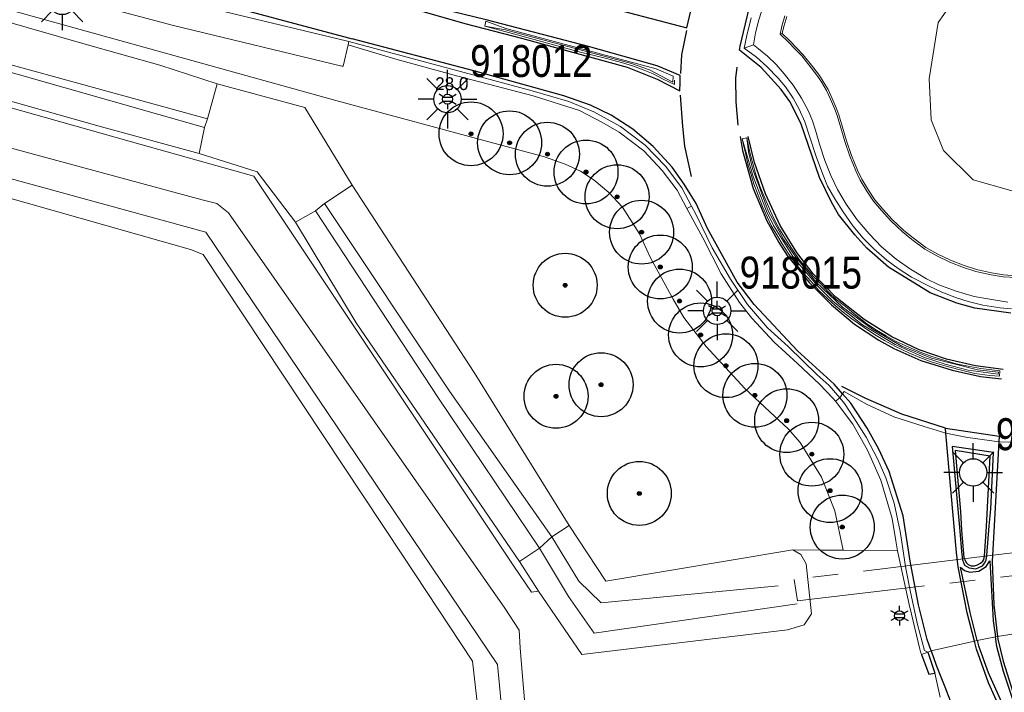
# Model space of a CAD drawing. Header units: metres. Extents: x 169249 to 194689, y 406250 to 412203.
# Tile 10 of 26: x 172639 to 172716, y 406456 to 406508. Entities that reach past the tile are written whole.
import ezdxf
from ezdxf.enums import TextEntityAlignment as Align

# ---------------------------------------------------------------- set-up
doc = ezdxf.new("R2010")
doc.units = ezdxf.units.M
doc.linetypes.add('AM-AS', pattern=[16, 10, -2, 2, -2])
doc.layers.get('0').update_dxf_attribs({"lineweight": 25})
for name, color, linetype, lineweight in [('B-WE-AM-AS_KUNSTWERK_DUIKER-GV', 10, 'AM-AS', 18), ('B-WE-GR-BOOM-S', 90, 'Continuous', 25), ('B-WE-GW-WATERGANG_SLOOT_BODEM-G', 160, 'Continuous', 18), ('B-WE-KL-ET_LS_OV_LICHTMAST-S', 190, 'Continuous', 25), ('B-WE-KW-KUNSTWERK_GELUIDSWERING_SCHERM-G', 170, 'Continuous', 18), ('B-WE-OG-BREUKLIJN-G', 7, 'Continuous', 18), ('B-WE-OG-TOPOGRAFIE_WATER-GV', 160, 'Continuous', 18), ('B-WE-OG-TOPOGRAFIE_WEG_BERM-GV', 62, 'Continuous', 18), ('B-WE-OG-TOPOGRAFIE_WEG_RIJWEG-GV', 252, 'Continuous', 18), ('B-WE-OG-TOPOGRAFIE_WEG_VERHARD-G', 252, 'Continuous', 18)]:
    doc.layers.add(name, color=color, linetype=linetype, lineweight=lineweight)
for name, color, linetype in [('B-WE-OG-TOPOGRAFIE_WEG_RIJWEG-G', 7, 'Continuous'), ('B-WE-OG-TOPOGRAFIE_WEG_VERKEERSEILAND-GV', 7, 'Continuous'), ('B-WE-VH-KANTOPSLUITING-G', 7, 'Continuous'), ('B-WE-VW-MARKERING-G', 7, 'Continuous'), ('Label_Puntobject', 7, 'Continuous')]:
    doc.layers.add(name, color=color, linetype=linetype)
doc.styles.add('ARIAL', font='ARIALN.TTF', dxfattribs={"height": 1})
doc.styles.add('NLCS-ISO', font='txt')

# ---------------------------------------------------------------- blocks, each defined once
blk = doc.blocks.new('LM')
for p, q in [((-0.47, 0.612), (-0.47, 1.834)), ((-1.227, 0.299), (-2.091, 1.163)), ((0.287, 0.298), (1.152, 1.163)), ((-1.54, -0.458), (-2.762, -0.458)), ((0.599, -0.458), (1.822, -0.458)), ((-1.226, -1.215), (-2.091, -2.08)), ((-0.47, -1.527), (-0.47, -2.75)), ((0.286, -1.214), (1.152, -2.08))]:
    blk.add_line(p, q)
blk.add_circle((-0.47, -0.458), 1.07)
at = {"color": 7, "style": 'ARIAL'}
blk.add_attdef('MASTNR.', (1.3, 1.28), '', height=2.5, dxfattribs=at)
blk = doc.blocks.new('SGR-BOOM_01')
at = {"ltscale": 0.1}
h = blk.add_hatch(color=256, dxfattribs=at)
edge = h.paths.add_edge_path()
edge.add_arc((0, 0), 0.15, 0, 360)
for radius in [2.5, 0.045]:
    blk.add_circle((0, 0), radius)
blk.add_circle((0, 0), 0.15, dxfattribs=at)
blk = doc.blocks.new('B-SIE-WEG_LICHTMAST-SO')
at = {"ltscale": 0.1}
for p, q in [((0, 0.386), (0, 0.772)), ((-0.334, 0.193), (-0.668, 0.386)), ((0.334, 0.193), (0.668, 0.386)), ((-0.334, -0.193), (-0.668, -0.386)), ((0, -0.386), (0, -0.772)), ((0.334, -0.193), (0.668, -0.386))]:
    blk.add_line(p, q, dxfattribs=at)
at = {"flags": 128}
for points in [[(-0.354, 0.152), (0.354, 0.152)], [(-0.354, -0.152), (0.354, -0.152)]]:
    blk.add_lwpolyline(points, dxfattribs=at)
at = {"ltscale": 0.1}
blk.add_circle((0, 0), 0.386, dxfattribs=at)
at = {"style": 'NLCS-ISO'}
blk.add_attdef('TYPE', text='', height=0.549, dxfattribs=at).set_placement((0, 0.772), align=Align.BOTTOM_CENTER)

msp = doc.modelspace()

# ---------------------------------------------------------------- linework, layer by layer
at = {"layer": 'B-WE-AM-AS_KUNSTWERK_DUIKER-GV'}
msp.add_polyline3d([(172714.502, 406466.197, 15.157), (172699.149, 406464.318, 15.13), (172699.407, 406462.652, 15.132), (172733.634, 406466.662, 15.19), (172733.419, 406468.513, 15.19), (172714.502, 406466.197, 15.157)], dxfattribs=at)
at = {"layer": 'B-WE-GW-WATERGANG_SLOOT_BODEM-G'}
for p, q in [((172653.041, 406499.667, 15.475), (172653.279, 406500.351, 15.456)), ((172661.724, 406493.154, 15.46), (172662.433, 406493.724, 15.442)), ((172679.234, 406466.763, 15.495), (172680.202, 406467.653, 15.528))]:
    msp.add_line(p, q, dxfattribs=at)
at = {"layer": 'B-WE-KW-KUNSTWERK_GELUIDSWERING_SCHERM-G'}
for points in [[(172680.475, 406426.452, 17.078), (172677.809, 406457.987, 17.052), (172677.725, 406458.98, 17.051), (172677.66, 406460.357, 17.024), (172676.524, 406462.073, 17.024), (172654.925, 406492.988, 17.024), (172654.025, 406493.73, 17.024), (172652.866, 406494.024, 17.024), (172591.791, 406510.578, 16.956), (172525.975, 406529.385, 16.956), (172512.92, 406532.735, 16.97)], [(172457.419, 406493.573, 20.995), (172476.229, 406506.311, 21.879), (172484.022, 406511.588, 22.245), (172493.688, 406518.534, 22.922), (172500.446, 406523.39, 23.395), (172512.252, 406530.694, 23.02), (172560.308, 406517.326, 23.145), (172613.883, 406502.261, 23.17), (172653.148, 406491.499, 23.12), (172675.971, 406457.665, 22.634), (172676.125, 406456.021, 22.563), (172678.266, 406433.15, 21.578), (172680.837, 406405.679, 20.395)], [(172455.939, 406493.735, 17.13), (172457.232, 406491.853, 17.091), (172458.018, 406491.701, 17.017), (172458.522, 406491.604, 16.97), (172472.719, 406501.494, 16.808), (172512.299, 406528.415, 17.064), (172513.314, 406528.74, 17.024), (172514.78, 406528.538, 17.024), (172518.694, 406527.451, 17.006), (172531.531, 406523.886, 16.949), (172534.439, 406523.079, 16.936), (172536.107, 406522.616, 16.928), (172562.795, 406515.205, 16.808), (172615.501, 406500.485, 17.024), (172651.956, 406490.141, 16.983), (172652.94, 406489.755, 16.983), (172668.573, 406466.146, 16.903), (172674.008, 406457.938, 16.875), (172674.478, 406453.823, 16.859)]]:
    msp.add_polyline3d(points, dxfattribs=at)
at = {"layer": 'B-WE-OG-BREUKLIJN-G'}
for points in [[(172713.162, 406495.593, 18.648), (172710.832, 406497.865, 18.679), (172709.867, 406500.276, 18.743), (172709.722, 406503.475, 18.81), (172710.407, 406507.881, 18.757), (172711.75, 406509.79, 18.854), (172714.197, 406511.132, 18.881), (172716.783, 406511.401, 18.9), (172720.096, 406511.117, 18.936), (172722.426, 406509.137, 18.914), (172723.708, 406505.498, 18.914), (172724.111, 406502.775, 18.905), (172723.925, 406500.428, 18.834), (172723.201, 406498.021, 18.795), (172721.077, 406495.951, 18.74), (172718.208, 406494.975, 18.647), (172716.099, 406494.741, 18.646), (172713.162, 406495.593, 18.648)], [(172675.046, 406507.996, 17.679), (172676.622, 406507.419, 17.751), (172688.371, 406504.267, 17.867), (172689.687, 406503.679, 17.902), (172689.667, 406503.226, 17.914), (172687.833, 406504.191, 17.864), (172686.427, 406504.677, 17.862), (172676.578, 406507.316, 17.76), (172674.964, 406507.613, 17.673)], [(172695.085, 406498.793, 17.937), (172695.94, 406495.852, 18), (172696.989, 406493.125, 18.001), (172697.533, 406492.018, 17.999), (172699.11, 406489.5, 17.986), (172701.048, 406487.219, 17.978), (172702.198, 406486.072, 17.976), (172704.51, 406484.253, 17.986), (172707.048, 406482.71, 17.979), (172709.343, 406481.697, 17.963), (172710.965, 406481.156, 17.971), (172712.773, 406480.707, 17.97), (172715.116, 406480.379, 17.971), (172715.121, 406480.53, 17.971), (172713.481, 406480.721, 17.971), (172709.898, 406481.641, 17.973), (172707.573, 406482.579, 17.957), (172705.288, 406483.891, 17.978), (172702.934, 406485.633, 17.979), (172700.859, 406487.609, 17.979), (172699.225, 406489.605, 17.996), (172698.312, 406490.95, 18.002), (172697.127, 406493.162, 17.999), (172695.91, 406496.469, 17.999), (172695.575, 406497.774, 18.008), (172695.464, 406498.866, 17.96)]]:
    msp.add_polyline3d(points, dxfattribs=at)
at = {"layer": 'B-WE-OG-TOPOGRAFIE_WATER-GV'}
for p, q in [((172653.279, 406500.351, 15.456), (172654.034, 406503.099, 17.278)), ((172652.62, 406497.635, 16.837), (172653.041, 406499.667, 15.475)), ((172662.433, 406493.724, 15.442), (172664.583, 406495.157, 17.107)), ((172661.724, 406493.154, 15.46), (172660.158, 406492.269, 16.684)), ((172680.202, 406467.653, 15.528), (172681.557, 406468.555, 16.835)), ((172677.682, 406465.73, 16.753), (172679.234, 406466.763, 15.495)), ((172677.682, 406465.73, 16.753), (172679.167, 406463.405, 16.797))]:
    msp.add_line(p, q, dxfattribs=at)
for points in [[(172654.034, 406503.099, 17.278), (172649.564, 406504.563, 17.345), (172644.09, 406506.078, 17.351), (172622.358, 406512.339, 17.475), (172603.366, 406517.896, 17.519), (172582.771, 406523.54, 17.403), (172581.025, 406523.959, 17.406), (172558.952, 406530.202, 17.355), (172536.181, 406536.887, 17.403), (172533.783, 406537.257, 17.339)], [(172533.21, 406534.224, 15.374), (172535.396, 406533.498, 15.417), (172552.819, 406528.659, 15.345), (172581.033, 406520.573, 15.336), (172604.23, 406514.226, 15.465), (172627.853, 406507.344, 15.369), (172653.279, 406500.351, 15.456)], [(172653.041, 406499.667, 15.475), (172627.65, 406506.898, 15.356), (172604.115, 406513.583, 15.449), (172580.827, 406520.183, 15.354), (172552.715, 406528.22, 15.326), (172535.22, 406532.923, 15.343), (172532.924, 406533.366, 15.42)], [(172532.413, 406531.432, 17.004), (172554.894, 406525.354, 16.554), (172578.855, 406518.511, 16.7), (172601.772, 406512.061, 16.756), (172624.838, 406505.415, 16.68), (172644.999, 406499.729, 16.777), (172652.62, 406497.635, 16.837)], [(172664.583, 406495.157, 17.107), (172660.884, 406501.245, 17.357), (172654.034, 406503.099, 17.278)], [(172652.62, 406497.635, 16.837), (172657.167, 406496.198, 16.809), (172660.158, 406492.269, 16.684)], [(172681.557, 406468.555, 16.835), (172674.125, 406480.506, 16.962), (172664.583, 406495.157, 17.107)], [(172679.234, 406466.763, 15.495), (172671.335, 406478.517, 15.492), (172661.724, 406493.154, 15.46)], [(172680.202, 406467.653, 15.528), (172672.214, 406479.042, 15.484), (172662.433, 406493.724, 15.442)], [(172660.158, 406492.269, 16.684), (172664.915, 406484.395, 16.82), (172677.682, 406465.73, 16.753)], [(172699.052, 406466.645, 17.18), (172698.731, 406466.591, 17.17), (172684.439, 406464.195, 16.746), (172681.557, 406468.555, 16.835)], [(172680.202, 406467.653, 15.528), (172682.326, 406464.203, 15.764), (172684.066, 406462.503, 15.77), (172697.917, 406463.817, 15.183)], [(172679.167, 406463.405, 16.797), (172682.545, 406458.448, 16.9), (172698.642, 406460.377, 16.899), (172699.927, 406460.786, 16.856), (172700.515, 406461.635, 17.096), (172700.098, 406465.56, 17.233), (172699.674, 406466.28, 17.225), (172699.052, 406466.645, 17.18)], [(172699.4, 406462.429, 15.634), (172683.509, 406460.121, 15.764), (172681.498, 406463.006, 15.764), (172679.234, 406466.763, 15.495)]]:
    msp.add_polyline3d(points, dxfattribs=at)
at = {"layer": 'B-WE-OG-TOPOGRAFIE_WEG_BERM-GV'}
for p, q in [((172698.068, 406506.986, 18.096), (172698.231, 406507.035, 18.226)), ((172664.275, 406506.133, 17.618), (172664.341, 406506.412, 17.577)), ((172695.989, 406506.131, 18.043), (172695.241, 406505.872, 17.917)), ((172690.77, 406493.334, 17.889), (172691.128, 406493.524, 17.753)), ((172702.378, 406478.263, 17.843), (172702.723, 406478.526, 17.807)), ((172702.999, 406466.609, 17.406), (172707.246, 406466.569, 17.649)), ((172709.118, 406458.463, 17.626), (172709.621, 406458.65, 17.484))]:
    msp.add_line(p, q, dxfattribs=at)
for points in [[(172664.341, 406506.412, 17.577), (172664.23, 406506.434, 17.62), (172651.104, 406509.593, 17.528), (172636.378, 406513.522, 17.509), (172619.643, 406518.107, 17.467), (172600.689, 406523.276, 17.465), (172587.648, 406527.075, 17.443), (172573.001, 406531.301, 17.453), (172561.987, 406534.673, 17.537), (172560.212, 406535.134, 17.445), (172557.783, 406535.886, 17.451)], [(172513.932, 406534.501, 16.869), (172525.558, 406531.896, 16.851), (172533.555, 406530.614, 16.843), (172554.763, 406524.871, 16.554), (172578.72, 406518.03, 16.7), (172601.637, 406511.58, 16.756), (172624.703, 406504.934, 16.68), (172647.165, 406498.612, 16.602), (172656.895, 406495.872, 16.809), (172677.232, 406465.356, 16.751), (172678.613, 406463.322, 16.785), (172679.167, 406463.405, 16.797)], [(172702.999, 406466.609, 17.406), (172702.329, 406469.69, 17.663), (172701.283, 406472.317, 17.706), (172699.616, 406475.034, 17.737), (172698.695, 406476.109, 17.759), (172697.628, 406477.088, 17.768), (172695.311, 406479.262, 17.771), (172692.263, 406482.538, 17.788), (172690.519, 406484.818, 17.789), (172689.705, 406486.243, 17.789), (172687.927, 406489.492, 17.787), (172687.07, 406491.371, 17.779), (172685.722, 406493.434, 17.768), (172684.66, 406494.579, 17.724), (172683.517, 406495.565, 17.691), (172682.453, 406496.25, 17.67), (172681.254, 406496.809, 17.666), (172679.646, 406497.374, 17.609), (172663.318, 406501.781, 17.595), (172556.405, 406531.499, 17.494), (172557.184, 406533.978, 17.451)], [(172664.275, 406506.133, 17.618), (172663.881, 406504.464, 17.577), (172663.798, 406504.481, 17.62), (172650.612, 406507.655, 17.528), (172635.856, 406511.591, 17.509), (172619.116, 406516.178, 17.467), (172600.146, 406521.351, 17.465), (172587.091, 406525.154, 17.443), (172572.437, 406529.382, 17.453), (172559.629, 406533.221, 17.445), (172557.192, 406533.975, 17.451), (172557.184, 406533.978, 17.451)], [(172695.989, 406506.131, 18.043), (172696.144, 406507.072, 18.043), (172696.394, 406508.084, 18.043), (172696.808, 406509.407, 18.043), (172697.314, 406510.859, 18.044), (172697.877, 406512.067, 18.045), (172698.509, 406513.336, 18.078), (172699.207, 406514.483, 18.078), (172700.144, 406515.763, 18.078), (172701.05, 406516.879, 18.078), (172701.851, 406517.725, 18.078), (172702.95, 406518.819, 18.078), (172703.982, 406519.67, 18.079), (172705.21, 406520.548, 18.079), (172706.196, 406521.142, 18.078), (172707.56, 406521.865, 18.079), (172708.733, 406522.38, 18.079), (172709.811, 406522.785, 18.079), (172710.759, 406523.079, 18.078), (172711.83, 406523.306, 18.078), (172712.846, 406523.493, 18.078), (172713.83, 406523.621, 18.078), (172714.86, 406523.675, 18.077), (172716.066, 406523.623, 18.098)], [(172695.803, 406508.25, 17.917), (172695.462, 406506.876, 17.917), (172695.241, 406505.872, 17.917)], [(172698.428, 406508.411, 18.097), (172698.191, 406507.605, 18.096), (172698.068, 406506.986, 18.096)], [(172698.231, 406507.035, 18.226), (172698.336, 406507.569, 18.226), (172698.571, 406508.365, 18.227)], [(172698.068, 406506.986, 18.096), (172698.702, 406506.356, 18.142), (172699.234, 406505.807, 18.149), (172699.748, 406505.272, 18.149), (172700.484, 406504.329, 18.149), (172701.004, 406503.657, 18.149), (172701.307, 406503.203, 18.149), (172701.683, 406502.575, 18.149), (172701.988, 406501.896, 18.149), (172702.298, 406501.17, 18.148), (172702.512, 406500.605, 18.15), (172702.798, 406499.649, 18.15), (172703.118, 406498.588, 18.149), (172703.502, 406497.42, 18.149), (172703.979, 406496.28, 18.149), (172704.325, 406495.553, 18.158), (172704.839, 406494.688, 18.158), (172705.347, 406493.924, 18.16), (172705.979, 406493.192, 18.154), (172706.706, 406492.377, 18.145), (172707.63, 406491.506, 18.146), (172708.367, 406490.919, 18.145), (172709.376, 406490.161, 18.136), (172710.311, 406489.641, 18.128), (172711.319, 406489.15, 18.123), (172712.393, 406488.733, 18.114), (172713.371, 406488.411, 18.112), (172714.568, 406488.161, 18.108), (172715.509, 406488.003, 18.086), (172716.513, 406487.932, 18.086)], [(172716.519, 406488.081, 18.216), (172715.527, 406488.152, 18.216), (172714.596, 406488.308, 18.238), (172713.41, 406488.556, 18.242), (172712.444, 406488.874, 18.244), (172711.379, 406489.287, 18.253), (172710.381, 406489.774, 18.258), (172709.458, 406490.288, 18.266), (172708.459, 406491.037, 18.275), (172707.729, 406491.619, 18.276), (172706.814, 406492.481, 18.275), (172706.092, 406493.291, 18.284), (172705.466, 406494.015, 18.29), (172704.966, 406494.768, 18.288), (172704.457, 406495.624, 18.288), (172704.116, 406496.341, 18.279), (172703.643, 406497.473, 18.279), (172703.261, 406498.633, 18.279), (172702.941, 406499.692, 18.28), (172702.654, 406500.653, 18.28), (172702.438, 406501.226, 18.278), (172702.126, 406501.956, 18.279), (172701.816, 406502.645, 18.279), (172701.434, 406503.283, 18.279), (172701.126, 406503.744, 18.279), (172700.603, 406504.421, 18.279), (172699.862, 406505.371, 18.279), (172699.342, 406505.911, 18.279), (172698.809, 406506.461, 18.272), (172698.231, 406507.035, 18.226)], [(172691.128, 406493.524, 17.753), (172690.381, 406494.954, 17.737), (172689.098, 406496.652, 17.718), (172687.512, 406498.285, 17.652), (172685.589, 406499.746, 17.637), (172683.491, 406500.903, 17.636), (172681.53, 406501.718, 17.606), (172678.673, 406502.537, 17.571), (172674.035, 406503.791, 17.573), (172664.341, 406506.412, 17.577)], [(172690.77, 406493.334, 17.889), (172690.02, 406494.768, 17.885), (172688.846, 406496.314, 17.874), (172687.394, 406497.844, 17.845), (172685.476, 406499.309, 17.792), (172684.123, 406500.097, 17.779), (172682.361, 406501.015, 17.766), (172678.757, 406502.151, 17.707), (172672.849, 406503.702, 17.708), (172667.998, 406505.023, 17.701), (172664.275, 406506.133, 17.618)], [(172695.241, 406505.872, 17.917), (172696.201, 406505.173, 17.938), (172697.007, 406504.45, 17.971), (172697.917, 406503.542, 17.995), (172698.488, 406502.846, 18.017), (172699.083, 406501.981, 18.017), (172699.538, 406501.108, 18.018), (172699.987, 406500.108, 18.016), (172700.366, 406499.008, 18.016), (172700.865, 406497.41, 18.016), (172701.377, 406496.067, 18.016), (172701.775, 406495.078, 18.016), (172702.342, 406494.088, 18.018), (172702.978, 406493.071, 18.015), (172703.736, 406491.973, 18.016), (172704.563, 406491.029, 18.013), (172705.39, 406490.181, 18.013), (172706.407, 406489.304, 18.013), (172707.291, 406488.654, 18.013), (172708.329, 406487.971, 18.013), (172709.723, 406487.274, 17.989), (172710.698, 406486.788, 17.975), (172711.852, 406486.34, 17.97), (172712.754, 406486.058, 17.96), (172713.907, 406485.782, 17.949), (172715.255, 406485.573, 17.938), (172716.156, 406485.493, 17.94)], [(172715.87, 406486.002, 18.067), (172714.451, 406486.236, 18.081), (172713.225, 406486.457, 18.082), (172711.819, 406486.871, 18.083), (172710.464, 406487.365, 18.089), (172709.504, 406487.846, 18.088), (172708.247, 406488.589, 18.093), (172707.133, 406489.39, 18.102), (172705.976, 406490.352, 18.115), (172705.025, 406491.347, 18.13), (172704.076, 406492.465, 18.13), (172703.21, 406493.67, 18.129), (172702.535, 406494.835, 18.129), (172702.026, 406495.909, 18.129), (172701.56, 406497.101, 18.138), (172701.139, 406498.363, 18.139), (172700.817, 406499.469, 18.126), (172700.6, 406500.201, 18.125), (172700.267, 406500.958, 18.125), (172699.721, 406501.973, 18.11), (172699.074, 406502.984, 18.083), (172698.386, 406503.879, 18.078), (172697.74, 406504.59, 18.08), (172697.061, 406505.264, 18.08), (172696.366, 406505.837, 18.044), (172695.989, 406506.131, 18.043)], [(172702.378, 406478.263, 17.843), (172702.214, 406478.478, 17.848), (172701.136, 406479.596, 17.871), (172699.416, 406481.23, 17.872), (172697.591, 406482.893, 17.887), (172695.857, 406484.771, 17.892), (172694.894, 406485.999, 17.892), (172693.451, 406488.226, 17.889), (172692.025, 406491.044, 17.896), (172690.77, 406493.334, 17.889)], [(172702.723, 406478.526, 17.807), (172701.897, 406479.501, 17.824), (172700.962, 406480.319, 17.743), (172698.681, 406482.537, 17.744), (172697.059, 406484.015, 17.745), (172695.507, 406485.834, 17.749), (172694.176, 406487.805, 17.754), (172692.753, 406490.26, 17.769), (172691.458, 406492.891, 17.76), (172691.128, 406493.524, 17.753)], [(172709.621, 406458.65, 17.484), (172709.358, 406458.763, 17.436), (172708.794, 406460.792, 17.454), (172708.264, 406463.339, 17.541), (172707.897, 406465.174, 17.544), (172707.819, 406465.684, 17.556), (172707.554, 406467.415, 17.599), (172707.453, 406468.074, 17.615), (172706.974, 406470.305, 17.663), (172706.318, 406472.287, 17.686), (172705.688, 406473.714, 17.717), (172704.799, 406475.443, 17.746), (172703.829, 406476.971, 17.774), (172703.096, 406478.086, 17.799), (172702.723, 406478.526, 17.807)], [(172707.246, 406466.569, 17.649), (172707.117, 406467.353, 17.659), (172706.829, 406469.102, 17.682), (172705.931, 406472.093, 17.75), (172704.881, 406474.448, 17.776), (172703.747, 406476.466, 17.805), (172702.378, 406478.263, 17.843)], [(172699.052, 406466.645, 17.18), (172701.328, 406466.624, 17.31), (172702.999, 406466.609, 17.406)], [(172707.246, 406466.569, 17.649), (172708.147, 406462.378, 17.65), (172708.328, 406461.609, 17.645), (172708.972, 406458.878, 17.628), (172709.042, 406458.669, 17.629), (172709.118, 406458.463, 17.626)]]:
    msp.add_polyline3d(points, dxfattribs=at)
at = {"layer": 'B-WE-OG-TOPOGRAFIE_WEG_RIJWEG-G'}
msp.add_line((172709.621, 406458.65, 17.484), (172710.148, 406456.99, 17.513), dxfattribs=at)
at = {"layer": 'B-WE-OG-TOPOGRAFIE_WEG_RIJWEG-GV'}
for p, q in [((172674.964, 406507.613, 17.673), (172675.046, 406507.996, 17.679)), ((172695.464, 406498.866, 17.96), (172695.085, 406498.793, 17.937)), ((172702.723, 406478.526, 17.807), (172702.945, 406478.838, 17.748)), ((172719.279, 406460.538, 17.551), (172715.055, 406459.863, 17.637)), ((172713.249, 406459.511, 17.588), (172709.87, 406458.742, 17.543)), ((172713.461, 406459.553, 17.592), (172713.249, 406459.511, 17.588)), ((172714.889, 406459.831, 17.59), (172713.461, 406459.553, 17.592)), ((172715.055, 406459.863, 17.637), (172714.889, 406459.831, 17.59)), ((172709.87, 406458.742, 17.543), (172709.621, 406458.65, 17.484))]:
    msp.add_line(p, q, dxfattribs=at)
for points in [[(172689.799, 406503.377, 17.835), (172689.791, 406503.033, 17.843), (172688.917, 406503.464, 17.801), (172688.142, 406503.87, 17.789), (172687.361, 406504.194, 17.78), (172686.587, 406504.461, 17.749), (172685.642, 406504.746, 17.736), (172684.482, 406505.068, 17.725), (172682.345, 406505.605, 17.7), (172676.921, 406507.072, 17.679), (172674.964, 406507.613, 17.673)], [(172695.085, 406498.793, 17.937), (172695.182, 406498.322, 17.938), (172695.368, 406497.567, 17.941), (172695.571, 406496.741, 17.928), (172695.781, 406496.01, 17.923), (172696.007, 406495.276, 17.922), (172696.334, 406494.381, 17.923), (172696.669, 406493.496, 17.919), (172697.067, 406492.644, 17.929), (172697.367, 406492.017, 17.928), (172697.874, 406491.144, 17.926), (172698.214, 406490.567, 17.926), (172698.678, 406489.848, 17.927), (172699.251, 406489.037, 17.929), (172699.853, 406488.318, 17.924), (172700.476, 406487.619, 17.924), (172701.096, 406486.934, 17.923), (172701.782, 406486.275, 17.922), (172702.365, 406485.761, 17.922), (172702.98, 406485.229, 17.935), (172703.653, 406484.699, 17.932), (172704.627, 406484.035, 17.934), (172705.447, 406483.492, 17.935), (172706.209, 406483.019, 17.924), (172707.084, 406482.55, 17.924), (172708.125, 406482.064, 17.915), (172708.98, 406481.687, 17.915)], [(172708.98, 406481.687, 17.915), (172709.953, 406481.331, 17.918), (172711.046, 406480.996, 17.906), (172712.041, 406480.738, 17.907), (172713.292, 406480.447, 17.905), (172714.451, 406480.29, 17.904), (172715.218, 406480.223, 17.902), (172715.245, 406480.644, 17.898), (172714.605, 406480.724, 17.9), (172713.755, 406480.833, 17.902), (172712.9, 406480.971, 17.899), (172711.832, 406481.185, 17.912), (172711.051, 406481.42, 17.913), (172709.931, 406481.777, 17.912), (172709.021, 406482.102, 17.915), (172707.892, 406482.602, 17.916), (172707.07, 406482.968, 17.917), (172706.343, 406483.393, 17.917), (172705.595, 406483.831, 17.918), (172704.849, 406484.331, 17.919), (172703.978, 406484.99, 17.911), (172703.16, 406485.666, 17.91), (172702.431, 406486.235, 17.912), (172701.839, 406486.806, 17.914), (172701.283, 406487.385, 17.915), (172700.647, 406488.056, 17.915), (172700.108, 406488.662, 17.915), (172699.549, 406489.347, 17.915), (172698.937, 406490.238, 17.915), (172698.529, 406490.888, 17.941), (172698.01, 406491.725, 17.941), (172697.651, 406492.394, 17.941), (172697.317, 406493.123, 17.94), (172696.739, 406494.463, 17.939), (172696.469, 406495.083, 17.96), (172696.132, 406496.076, 17.96), (172695.865, 406497.036, 17.961), (172695.67, 406497.818, 17.96), (172695.464, 406498.866, 17.96)], [(172702.945, 406478.838, 17.748), (172703.074, 406479.019, 17.747), (172704.813, 406478.048, 17.747), (172706.959, 406477.055, 17.747), (172709.331, 406476.287, 17.747), (172711.026, 406475.766, 17.735)], [(172711.026, 406475.766, 17.735), (172712.697, 406475.429, 17.747), (172713.127, 406475.369, 17.743), (172715.165, 406475.088, 17.726)], [(172715.165, 406475.088, 17.726), (172715.949, 406475.067, 17.747), (172717.508, 406475.112, 17.747), (172718.999, 406475.158, 17.747), (172719.8, 406475.238, 17.769)]]:
    msp.add_polyline3d(points, dxfattribs=at)
at = {"layer": 'B-WE-OG-TOPOGRAFIE_WEG_VERHARD-G'}
msp.add_polyline3d([(172710.148, 406456.99, 17.513), (172710.569, 406455.108, 17.559)], dxfattribs=at)
at = {"layer": 'B-WE-OG-TOPOGRAFIE_WEG_VERKEERSEILAND-GV'}
for points in [[(172712.309, 406465.866, 17.62), (172712.483, 406465.447, 17.62), (172712.849, 406465.238, 17.643), (172713.367, 406465.17, 17.643), (172713.604, 406465.251, 17.643), (172713.876, 406465.403, 17.633), (172714.062, 406465.617, 17.642), (172714.178, 406465.872, 17.645), (172714.209, 406466.21, 17.649), (172714.416, 406468.512, 17.675), (172714.534, 406469.828, 17.691), (172714.75, 406474.25, 17.761), (172713.122, 406474.494, 17.748), (172711.521, 406474.733, 17.735), (172712.109, 406468.112, 17.649), (172712.251, 406466.513, 17.628), (172712.309, 406465.866, 17.62)], [(172712.758, 406465.502, 17.772), (172712.992, 406465.394, 17.801), (172713.265, 406465.392, 17.822), (172713.488, 406465.461, 17.831), (172713.717, 406465.591, 17.83), (172713.906, 406465.764, 17.832), (172713.977, 406465.892, 17.831), (172714.05, 406466.157, 17.829), (172714.205, 406468.477, 17.845), (172714.488, 406473.958, 17.899), (172711.738, 406474.409, 17.855), (172712.155, 406469.651, 17.804), (172712.249, 406468.152, 17.781), (172712.432, 406466.055, 17.749), (172712.508, 406465.876, 17.749), (172712.616, 406465.646, 17.748), (172712.758, 406465.502, 17.772)]]:
    msp.add_polyline3d(points, dxfattribs=at)
at = {"layer": 'B-WE-VH-KANTOPSLUITING-G'}
msp.add_polyline3d([(172709.118, 406458.463, 17.626), (172709.691, 406456.927, 17.605), (172710.148, 406456.99, 17.513)], dxfattribs=at)
at = {"layer": 'B-WE-VW-MARKERING-G'}
for p, q in [((172711.026, 406475.766, 17.735), (172710.993, 406476.172, 17.736)), ((172709.87, 406458.742, 17.543), (172710.254, 406457.62, 17.538))]:
    msp.add_line(p, q, dxfattribs=at)
at = {"layer": 'B-WE-VW-MARKERING-G', "linetype": 'Continuous'}
for points in [[(172441.162, 406570.188, 17.331), (172481.195, 406558.859, 17.395), (172511.319, 406550.248, 17.48), (172539.322, 406541.997, 17.52), (172551.391, 406538.277, 17.503), (172559.297, 406535.839, 17.492), (172573.863, 406531.528, 17.482), (172605.544, 406522.421, 17.501), (172617.102, 406519.233, 17.51), (172640.483, 406513.083, 17.567), (172664.297, 406506.694, 17.595), (172664.594, 406506.615, 17.595)], [(172690.289, 406503.891, 17.817), (172690.38, 406505.366, 17.823), (172690.754, 406507.272, 17.82)], [(172694.781, 406499.863, 17.948), (172694.612, 406501.688, 17.894), (172694.605, 406503.54, 17.876), (172694.691, 406504.387, 17.878)], [(172691.121, 406495.831, 17.837), (172690.617, 406498.226, 17.821), (172690.439, 406499.751, 17.823), (172690.259, 406502.213, 17.824)], [(172710.993, 406476.172, 17.736), (172707.588, 406477.263, 17.795), (172704.761, 406478.471, 17.806), (172702.88, 406479.424, 17.826)], [(172710.254, 406457.62, 17.538), (172710.93, 406455.939, 17.539), (172711.648, 406454.113, 17.485), (172712.935, 406451.268, 17.497), (172714.151, 406449.134, 17.461), (172715.145, 406447.371, 17.479), (172716.395, 406445.652, 17.467), (172717.807, 406443.679, 17.437)]]:
    msp.add_polyline3d(points, dxfattribs=at)
at = {"layer": 'B-WE-VW-MARKERING-G'}
for points in [[(172631.515, 406522.821, 17.698), (172665.354, 406514.167, 17.705), (172666.301, 406513.917, 17.704), (172676.012, 406511.347, 17.692), (172690.76, 406507.473, 17.791), (172690.864, 406507.915, 17.792), (172691.341, 406509.938, 17.799), (172691.654, 406510.955, 17.798), (172691.672, 406511.012, 17.798), (172692.492, 406513.176, 17.801), (172693.052, 406514.402, 17.801), (172686.806, 406516.058, 17.705), (172678.001, 406518.491, 17.691), (172668.098, 406521.228, 17.675), (172636.089, 406530.635, 17.618)], [(172665.47, 406510.101, 17.653), (172673.392, 406507.804, 17.597), (172674.916, 406507.414, 17.626), (172677.832, 406506.669, 17.68), (172686.11, 406504.398, 17.726), (172688.437, 406503.455, 17.744), (172690.221, 406502.532, 17.837), (172690.234, 406503.201, 17.836), (172690.245, 406503.74, 17.835), (172688.439, 406504.503, 17.798), (172683.076, 406505.997, 17.692), (172675.071, 406508.084, 17.637), (172665.519, 406510.453, 17.691)], [(172716.105, 406485.144, 17.961), (172713.275, 406485.557, 17.971), (172711.871, 406485.93, 17.981), (172709.785, 406486.745, 17.991), (172706.534, 406488.749, 17.994), (172704.846, 406490.227, 17.993), (172703.889, 406491.271, 17.991), (172702.632, 406492.873, 17.996), (172702.086, 406493.824, 17.994), (172701.147, 406495.767, 17.994), (172699.69, 406500.004, 18.008), (172698.81, 406501.707, 18.008), (172698.141, 406502.642, 17.991), (172696.588, 406504.367, 17.936), (172694.876, 406505.716, 17.932), (172694.943, 406506.047, 17.932), (172695.613, 406508.869, 17.908)], [(172702.945, 406478.838, 17.748), (172702.291, 406479.596, 17.759), (172699.415, 406482.217, 17.764), (172696.032, 406485.825, 17.789), (172694.699, 406487.581, 17.789), (172692.38, 406491.768, 17.786), (172691.495, 406493.719, 17.779), (172690.566, 406495.235, 17.783), (172689.62, 406496.584, 17.768), (172688.143, 406498.177, 17.724), (172686.554, 406499.556, 17.692), (172684.858, 406500.649, 17.67), (172683.238, 406501.412, 17.669), (172681.146, 406502.147, 17.609), (172674.111, 406504.102, 17.58), (172664.594, 406506.615, 17.595)], [(172694.923, 406498.972, 17.953), (172695.115, 406497.866, 17.953), (172695.953, 406494.909, 17.937), (172697.014, 406492.381, 17.926), (172697.945, 406490.681, 17.924), (172698.598, 406489.663, 17.923), (172700.325, 406487.559, 17.9), (172702.072, 406485.813, 17.904), (172703.885, 406484.298, 17.887), (172705.772, 406483.05, 17.887), (172706.937, 406482.399, 17.886), (172709.071, 406481.461, 17.886), (172711.522, 406480.687, 17.887), (172713.717, 406480.195, 17.887), (172715.356, 406480.03, 17.887)], [(172715.488, 406480.75, 17.876), (172713.336, 406481.023, 17.879), (172711.075, 406481.558, 17.892), (172708.943, 406482.296, 17.886), (172706.796, 406483.301, 17.886), (172704.626, 406484.652, 17.901), (172702.414, 406486.402, 17.909), (172700.63, 406488.22, 17.911), (172699.36, 406489.887, 17.91), (172698.06, 406492.012, 17.918), (172696.905, 406494.486, 17.928), (172696.064, 406496.927, 17.949), (172695.555, 406498.983, 17.963)], [(172709.87, 406458.742, 17.543), (172709.562, 406459.644, 17.546), (172708.866, 406462.344, 17.567), (172708.222, 406465.759, 17.584), (172707.672, 406469.316, 17.631), (172706.583, 406472.759, 17.679), (172705.778, 406474.519, 17.705), (172704.87, 406476.162, 17.725), (172703.581, 406478.102, 17.738), (172702.945, 406478.838, 17.748)], [(172710.993, 406476.172, 17.736), (172715.189, 406475.535, 17.73), (172715.165, 406475.088, 17.726)], [(172711.972, 406465.314, 17.685), (172711.861, 406466.44, 17.692), (172711.026, 406475.766, 17.735)], [(172715.165, 406475.088, 17.726), (172714.67, 406466.19, 17.644), (172714.647, 406465.764, 17.64)], [(172713.461, 406459.553, 17.592), (172712.911, 406461.755, 17.595), (172712.152, 406465.285, 17.666), (172712.47, 406465.018, 17.666), (172712.882, 406464.904, 17.666), (172713.592, 406464.968, 17.666), (172714.182, 406465.35, 17.666), (172714.445, 406465.777, 17.669), (172714.712, 406461.085, 17.594), (172714.889, 406459.831, 17.59)], [(172714.647, 406465.764, 17.64), (172714.762, 406462.351, 17.633), (172715.055, 406459.863, 17.637)], [(172713.249, 406459.511, 17.588), (172712.688, 406461.704, 17.598), (172711.972, 406465.314, 17.685)], [(172733.64, 406433.973, 17.46), (172730.851, 406435.725, 17.485), (172729.194, 406436.941, 17.485), (172726.775, 406438.883, 17.472), (172724.14, 406441.473, 17.471), (172721.879, 406443.951, 17.473), (172719.969, 406446.368, 17.473), (172718.006, 406449.284, 17.477), (172716.395, 406451.896, 17.493), (172715.355, 406454.045, 17.506), (172714.364, 406456.249, 17.55), (172713.412, 406458.873, 17.585), (172713.249, 406459.511, 17.588)], [(172713.461, 406459.553, 17.592), (172713.567, 406459.127, 17.591), (172714.324, 406457.045, 17.568), (172715.358, 406454.739, 17.511), (172716.462, 406452.421, 17.495), (172717.806, 406449.895, 17.484), (172719.613, 406447.211, 17.478), (172720.559, 406445.92, 17.476), (172721.886, 406444.375, 17.489), (172720.059, 406447.066, 17.489), (172719.503, 406448.028, 17.489), (172718.28, 406450.068, 17.487), (172717.255, 406452.253, 17.503), (172716.27, 406454.857, 17.541), (172715.517, 406457.13, 17.551), (172714.996, 406459.073, 17.587), (172714.889, 406459.831, 17.59)], [(172715.055, 406459.863, 17.637), (172715.088, 406459.654, 17.635), (172715.501, 406457.932, 17.612), (172716.243, 406455.542, 17.589), (172716.932, 406453.619, 17.533), (172717.663, 406451.793, 17.517), (172718.391, 406450.266, 17.519), (172719.146, 406448.875, 17.499), (172720.317, 406446.975, 17.487), (172721.385, 406445.425, 17.489), (172723.354, 406442.998, 17.473), (172726.135, 406440.053, 17.469), (172728.755, 406437.67, 17.469), (172733.64, 406433.973, 17.46)]]:
    msp.add_polyline3d(points, dxfattribs=at)

# ---------------------------------------------------------------- block references
for p, values in [((172642.39, 406510.031, 17.382), {'MASTNR.': '918010'}), ((172672.523, 406502.349, 17.618), {'MASTNR.': '918012'}), ((172693.599, 406485.795, 17.772), {'MASTNR.': '918015'}), ((172713.625, 406473.158), {'MASTNR.': '918040'})]:
    msp.add_blockref('LM', p).add_auto_attribs(values)
at = {"layer": 'B-WE-GR-BOOM-S', "color": 7}
for p in [(172673.891, 406499.182, 17.414), (172676.903, 406498.475, 17.43), (172679.864, 406497.586, 17.476), (172682.881, 406496.195, 17.61), (172685.312, 406494.257, 17.567), (172687.228, 406491.488, 17.696), (172688.689, 406488.766, 17.743), (172681.25, 406487.337, 17.545), (172690.193, 406486.102, 17.758), (172691.841, 406483.45, 17.691), (172693.821, 406481.045, 17.759), (172684.057, 406479.557, 17.275), (172680.536, 406478.653, 17.136), (172696.085, 406478.727, 17.656), (172698.569, 406476.745, 17.77), (172700.538, 406474.125, 17.739), (172687.048, 406471.054, 16.79), (172701.963, 406471.273, 17.644), (172702.915, 406468.425, 17.633)]:
    msp.add_blockref('SGR-BOOM_01', p, dxfattribs=at)
at = {"layer": 'B-WE-KL-ET_LS_OV_LICHTMAST-S', "color": 7}
for p in [(172672.053, 406501.891, 17.618), (172693.129, 406485.337, 17.772), (172707.392, 406461.493, 17.593)]:
    msp.add_blockref('B-SIE-WEG_LICHTMAST-SO', p, dxfattribs=at)

# ---------------------------------------------------------------- texts
at = {"layer": 'Label_Puntobject', "lineweight": 18}
msp.add_text('28.0', height=1, dxfattribs=at).set_placement((172672.386, 406503.103, 17.681), align=Align.MIDDLE)

doc.saveas('drawing.dxf')
